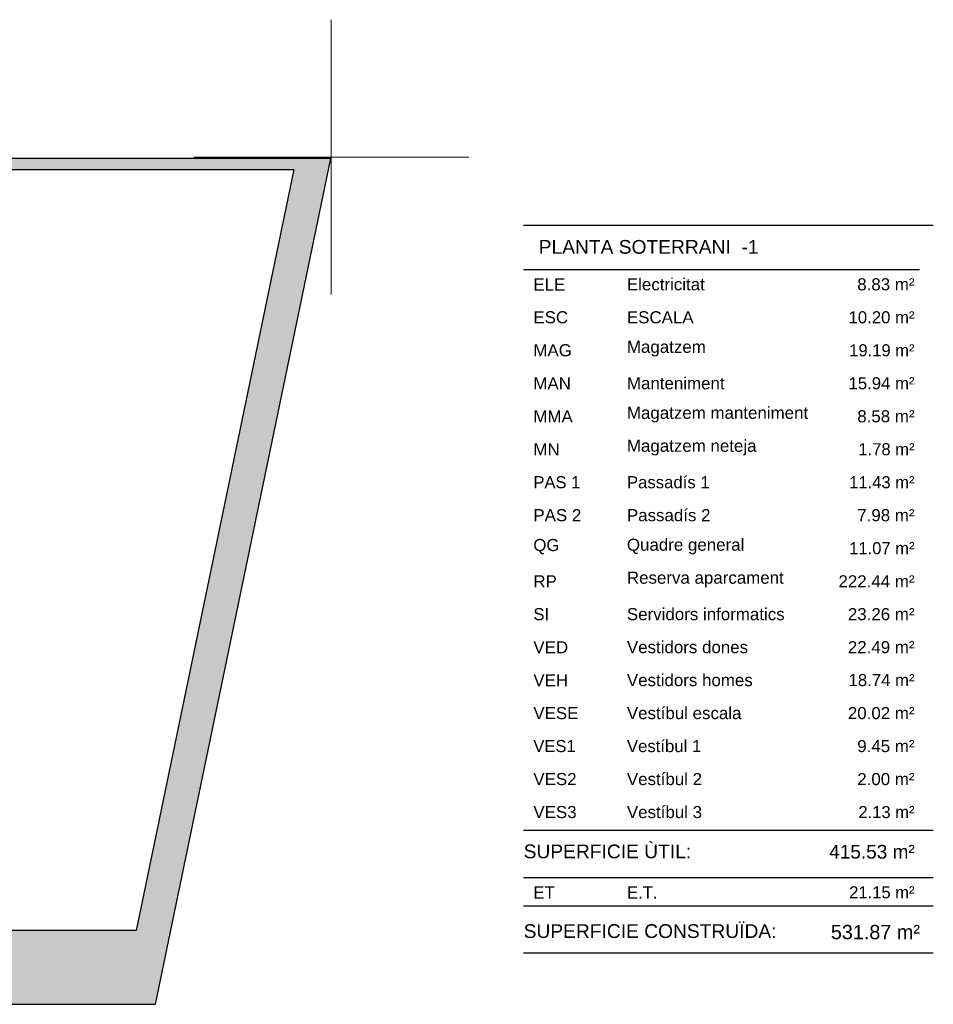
# Model space of a CAD drawing. Header units: metres. Extents: x -1 to 438, y -6 to 34.
# Tile 4 of 4: x 422 to 438, y 13 to 31. Entities that reach past the tile are written whole.
import ezdxf

# ---------------------------------------------------------------- set-up
doc = ezdxf.new("R2010")
doc.units = ezdxf.units.M
doc.linetypes.add('CONTINUA', pattern=[0])
for name, color, linetype, lineweight in [('3D PS-2 MUR', 7, 'CONTINUA', 25), ('PS-1 RESUM LOCALS', 7, 'CONTINUA', 25), ('PS-2 ESCALES 2D', 7, 'CONTINUA', 25)]:
    doc.layers.add(name, color=color, linetype=linetype, lineweight=lineweight)
doc.styles.add('ARIAL', font='arial.ttf')

msp = doc.modelspace()

# ---------------------------------------------------------------- hatches: boundary and pattern name
at = {"layer": '3D PS-2 MUR', "linetype": 'CONTINUA', "lineweight": 18, "true_color": 0xa0a0a0, "transparency": 33554687}
for points in [[(426.844, 28.228), (421.006, 28.228), (421.006, 28.028), (426.803, 28.028)], [(424.291, 12.841), (427.477, 28.228), (426.844, 28.228), (423.658, 12.841)], [(392.1, 12.841), (423.658, 12.841), (423.936, 14.181), (392.1, 14.181)]]:
    msp.add_hatch(color=253, dxfattribs=at).paths.add_polyline_path(points)

# ---------------------------------------------------------------- linework, layer by layer
at = {"layer": '3D PS-2 MUR', "color": 7, "linetype": 'CONTINUA', "lineweight": 25, "transparency": 33554687}
for p, q in [((427.477, 28.228), (396.666, 28.228)), ((426.844, 28.228), (421.006, 28.228)), ((424.291, 12.841), (427.477, 28.228)), ((424.291, 12.841), (427.477, 28.228)), ((427.477, 28.228), (426.844, 28.228)), ((421.296, 28.028), (426.803, 28.028)), ((426.803, 28.028), (423.936, 14.181)), ((423.936, 14.181), (421.326, 14.181)), ((391.15, 12.841), (424.291, 12.841)), ((392.1, 12.841), (423.658, 12.841)), ((423.658, 12.841), (424.291, 12.841))]:
    msp.add_line(p, q, dxfattribs=at)
at = {"layer": 'PS-1 RESUM LOCALS', "color": 7, "linetype": 'CONTINUA', "lineweight": 25, "transparency": 33554687}
for p, q in [((438.434, 27.009), (430.984, 27.009)), ((430.984, 26.209), (438.184, 26.209)), ((430.984, 16.009), (438.434, 16.009)), ((430.984, 15.148), (438.434, 15.148)), ((430.984, 14.629), (438.434, 14.629)), ((430.984, 13.779), (438.434, 13.779))]:
    msp.add_line(p, q, dxfattribs=at)
at = {"layer": 'PS-2 ESCALES 2D', "color": 52, "linetype": 'CONTINUA', "lineweight": 13, "transparency": 33554687}
for p, q in [((427.486, 30.752), (427.486, 25.752)), ((429.986, 28.252), (424.986, 28.252))]:
    msp.add_line(p, q, dxfattribs=at)

# ---------------------------------------------------------------- texts
at = {"layer": 'PS-1 RESUM LOCALS', "color": 7, "linetype": 'CONTINUA', "lineweight": 25, "transparency": 33554687, "style": 'ARIAL'}
for s, insert, char_height, width, attachment_point in [('\\W1.00; PLANTA SOTERRANI  -1', (431.161, 26.744), 0.25, 4.22446, 1), ('\\W1.00;ELE', (431.161, 25.825), 0.22, 0.69277, 7), ('\\W1.00;Electricitat', (432.862, 25.825), 0.22, 1.53281, 7), ('\\W1.00;    8.83 m²', (438.093, 25.825), 0.22, 1.49198, 9), ('\\W1.00;ESC', (431.161, 25.225), 0.22, 0.74418, 7), ('\\W1.00;ESCALA', (432.862, 25.225), 0.22, 1.32744, 7), ('\\W0.99;    10.20 m²', (438.093, 25.225), 0.22, 1.66328, 9), ('\\W1.00;MAG', (431.161, 24.625), 0.22, 0.80986, 7), ('\\W1.00;Magatzem', (432.862, 24.625), 0.22, 1.55122, 7), ('\\W0.98;   19.19 m²', (438.093, 24.625), 0.22, 1.57773, 9), ('\\W1.00;MAN', (431.161, 24.025), 0.22, 0.79557, 7), ('\\W1.00;Manteniment', (432.862, 24.025), 0.22, 1.89602, 7), ('\\W0.99;   15.94 m²', (438.093, 24.025), 0.22, 1.57895, 9), ('\\W1.00;Magatzem manteniment', (432.862, 23.425), 0.22, 3.42136, 7), ('\\W1.00;MMA', (431.161, 23.425), 0.22, 0.82841, 7), ('\\W1.00;    8.58 m²', (438.093, 23.425), 0.22, 1.49198, 9), ('\\W1.00;MN', (431.161, 22.825), 0.22, 0.59012, 7), ('\\W1.00;Magatzem neteja', (432.862, 22.825), 0.22, 2.47903, 7), ('\\W0.98;    1.78 m²', (438.093, 22.825), 0.22, 1.49067, 9), ('\\W0.98;PAS 1', (431.161, 22.225), 0.22, 0.98035, 7), ('\\W0.99;Passadís 1', (432.862, 22.225), 0.22, 1.63424, 7), ('\\W0.98;   11.43 m²', (438.093, 22.225), 0.22, 1.57773, 9), ('\\W1.00;Passadís 2', (432.862, 21.625), 0.22, 1.63544, 7), ('\\W1.00;    7.98 m²', (438.093, 21.625), 0.22, 1.49198, 9), ('\\W1.00;PAS 2', (431.161, 21.625), 0.22, 0.98242, 7), ('\\W0.99;QG', (431.161, 21.025), 0.22, 0.58558, 7), ('\\W1.00;Quadre general', (432.862, 21.025), 0.22, 2.25916, 7), ('\\W0.98;   11.07 m²', (438.093, 21.025), 0.22, 1.57773, 9), ('\\W1.00;RP', (431.161, 20.425), 0.22, 0.53868, 7), ('\\W1.00;Reserva aparcament', (432.862, 20.425), 0.22, 2.97777, 7), ('\\W1.00;  222.44 m²', (438.093, 20.425), 0.22, 1.66837, 9), ('\\W1.00;Servidors informatics', (432.862, 19.825), 0.22, 2.99236, 7), ('\\W1.00;   23.26 m²', (438.093, 19.825), 0.22, 1.58018, 9), ('\\W0.99;SI', (431.161, 19.825), 0.22, 0.39816, 7), ('\\W1.00;VED', (431.161, 19.225), 0.22, 0.74418, 7), ('\\W1.00;Vestidors dones', (432.862, 19.225), 0.22, 2.32504, 7), ('\\W1.00;   22.49 m²', (438.093, 19.225), 0.22, 1.58018, 9), ('\\W1.00;VEH', (431.161, 18.625), 0.22, 0.74418, 7), ('\\W1.00;Vestidors homes', (432.862, 18.625), 0.22, 2.40932, 7), ('\\W0.99;   18.74 m²', (438.093, 18.625), 0.22, 1.57895, 9), ('\\W1.00;Vestíbul escala', (432.862, 18.025), 0.22, 2.20399, 7), ('\\W1.00;   20.02 m²', (438.093, 18.025), 0.22, 1.58018, 9), ('\\W1.00;VESE', (431.161, 18.025), 0.22, 0.93107, 7), ('\\W0.98;VES1', (431.161, 17.425), 0.22, 0.89592, 7), ('\\W0.99;Vestíbul 1', (432.862, 17.425), 0.22, 1.4801, 7), ('\\W1.00;    9.45 m²', (438.093, 17.425), 0.22, 1.49198, 9), ('\\W1.00;VES2', (431.161, 16.825), 0.22, 0.89821, 7), ('\\W1.00;Vestíbul 2', (432.862, 16.825), 0.22, 1.48143, 7), ('\\W1.00;    2.00 m²', (438.093, 16.825), 0.22, 1.49198, 9), ('\\W1.00;Vestíbul 3', (432.862, 16.225), 0.22, 1.48143, 7), ('\\W0.98;    2.13 m²', (438.093, 16.225), 0.22, 1.49067, 9), ('\\W1.00;VES3', (431.161, 16.225), 0.22, 0.89821, 7), ('\\W1.00;SUPERFICIE ÙTIL: ', (430.984, 15.747), 0.25, 3.27077, 1), ('\\W0.99;  415.53 m²', (436.348, 15.741), 0.25, 1.89454, 1), ('\\W0.99;ET', (431.161, 14.765), 0.22, 0.50131, 7), ('\\W0.99;E.T.', (432.862, 14.765), 0.22, 0.66987, 7), ('\\W0.98;   21.15 m²', (438.093, 14.765), 0.22, 1.57773, 9), ('\\W1.00;SUPERFICIE CONSTRUÏDA: ', (430.984, 14.297), 0.25, 4.82929, 1), ('\\W0.99;531.87 m²', (438.19, 14.021), 0.26, 1.77102, 9)]:
    msp.add_mtext(s, dxfattribs=dict(at, insert=insert, char_height=char_height, width=width, attachment_point=attachment_point))

doc.saveas('drawing.dxf')
